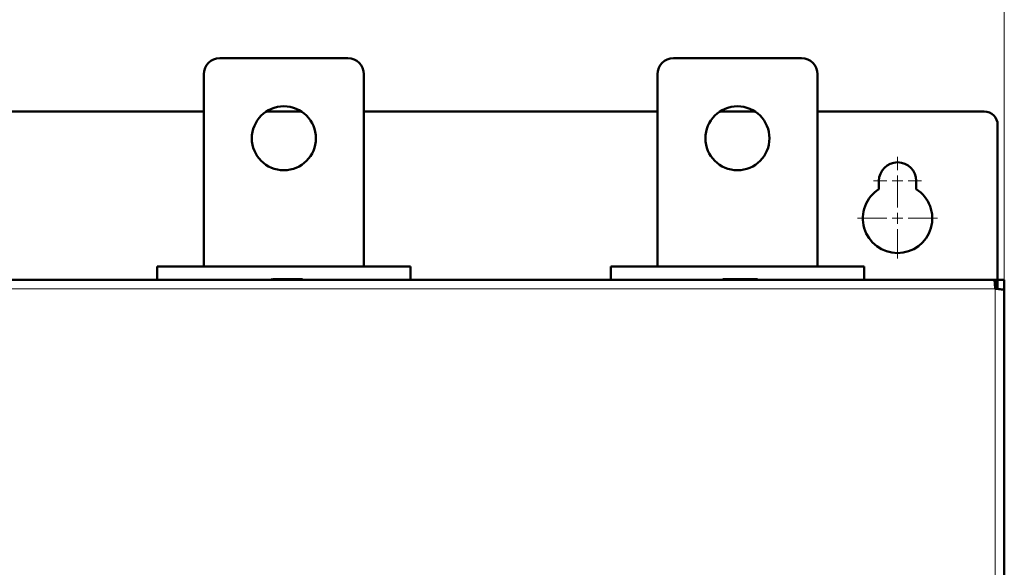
# Model space of a CAD drawing. Header units: millimetres. Extents: x 0 to 420, y 0 to 297.
# Tile 10 of 12: x 90 to 136, y 207 to 233. Entities that reach past the tile are written whole.
import ezdxf

# ---------------------------------------------------------------- set-up
doc = ezdxf.new("R2010")
doc.units = ezdxf.units.MM
doc.styles.add('SLDTEXTSTYLE0', font='TXT', dxfattribs={"width": 0.7, "bigfont": 'bigfont'})
doc.styles.add('SLDTEXTSTYLE1', font='TXT', dxfattribs={"width": 0.7})
doc.dimstyles.new('SLDDIMSTYLE0', dxfattribs={"dimtxt": 5, "dimasz": 5, "dimexe": 0, "dimexo": 0.0625, "dimgap": 1.25, "dimtad": 2, "dimdec": 1, "dimlfac": 4, "dimrnd": 1e-09, "dimzin": 12, "dimdsep": 46, "dimtxsty": 'SLDTEXTSTYLE1', "dimsah": 1, "dimcen": 0.09, "dimadec": 0, "dimazin": 3, "dimtfac": 1, "dimtdec": 3, "dimtofl": 0, "dimtmove": 0, "dimatfit": 3, "dimfxl": 0, "dimfrac": 2, "dimtolj": 1, "dimtzin": 12, "dimarcsym": 0})

# ---------------------------------------------------------------- blocks, each defined once
blk = doc.blocks.new('_D_1')
at = {"color": 7, "linetype": 'Continuous', "lineweight": 0}
for p, q in [((68.668, 220.089), (68.668, 249.931)), ((136.156, 220.566), (136.156, 249.931)), ((68.668, 248.931), (136.156, 248.931))]:
    blk.add_line(p, q, dxfattribs=at)
at = {"color": 7, "linetype": 'Continuous', "lineweight": 18}
for points in [[(68.668, 248.931), (73.668, 248.161), (73.668, 249.7)], [(136.156, 248.931), (131.156, 249.7), (131.156, 248.161)]]:
    blk.add_solid(points, dxfattribs=at)
at = {"color": 7, "linetype": 'Continuous', "lineweight": 18, "insert": (100.457, 255.376), "char_height": 5, "attachment_point": 1, "style": 'SLDTEXTSTYLE0'}
blk.add_mtext('Ш', dxfattribs=at)
blk = doc.blocks.new('SW_CENTERMARKSYMBOL_2')
at = {"color": 0, "linetype": 'Continuous', "lineweight": 18}
for p, q in [((0, 0.5), (0, 1.125)), ((-0.5, 0), (-1.125, 0)), ((0, 0), (-0.25, 0)), ((0, 0), (0, 0.25)), ((0, 0), (0, -0.25)), ((0, 0), (0.25, 0)), ((0.5, 0), (1.125, 0)), ((0, -0.5), (0, -1.125))]:
    blk.add_line(p, q, dxfattribs=at)
blk = doc.blocks.new('SW_CENTERMARKSYMBOL_3')
at = {"color": 0, "linetype": 'Continuous', "lineweight": 18}
for p, q in [((0, 0.5), (0, 1.875)), ((-0.5, 0), (-1.875, 0)), ((0, 0), (-0.25, 0)), ((0, 0), (0, 0.25)), ((0, 0), (0, -0.25)), ((0, 0), (0.25, 0)), ((0.5, 0), (1.875, 0)), ((0, -0.5), (0, -1.875))]:
    blk.add_line(p, q, dxfattribs=at)

msp = doc.modelspace()

# ---------------------------------------------------------------- linework, layer by layer
at = {"color": 7, "linetype": 'Continuous', "lineweight": 50}
for p, q in [((99.418, 230.931), (105.418, 230.931)), ((120.668, 230.931), (126.668, 230.931)), ((98.668, 221.181), (98.668, 230.181)), ((106.168, 230.181), (106.168, 221.181)), ((119.918, 221.181), (119.918, 230.181)), ((127.418, 230.181), (127.418, 221.181)), ((98.668, 228.431), (84.918, 228.431)), ((103.247, 228.431), (101.589, 228.431)), ((119.918, 228.431), (106.168, 228.431)), ((124.497, 228.431), (122.839, 228.431)), ((135.231, 228.431), (127.418, 228.431)), ((135.856, 220.556), (135.856, 227.806)), ((130.293, 224.8), (130.293, 225.181)), ((132.043, 225.181), (132.043, 224.8)), ((108.356, 221.181), (96.481, 221.181)), ((96.481, 221.181), (96.481, 220.556)), ((108.356, 221.181), (108.356, 220.556)), ((117.731, 221.181), (117.731, 220.556)), ((129.606, 221.181), (117.731, 221.181)), ((129.606, 221.181), (129.606, 220.556)), ((135.691, 220.556), (69.145, 220.556)), ((101.836, 220.556), (101.836, 220.581)), ((101.906, 220.556), (101.906, 220.581)), ((101.958, 220.581), (101.906, 220.581)), ((101.958, 220.556), (101.958, 220.581)), ((102.106, 220.556), (102.106, 220.581)), ((102.582, 220.556), (102.582, 220.581)), ((103.295, 220.556), (103.295, 220.581)), ((103.329, 220.556), (103.329, 220.581)), ((122.982, 220.556), (122.982, 220.581)), ((123.099, 220.581), (122.982, 220.581)), ((123.099, 220.556), (123.099, 220.581)), ((124.483, 220.581), (123.099, 220.581)), ((124.483, 220.556), (124.483, 220.581)), ((124.614, 220.581), (124.483, 220.581)), ((124.614, 220.556), (124.614, 220.581)), ((135.793, 220.556), (135.691, 220.556)), ((135.793, 220.556), (135.793, 220.256)), ((135.856, 220.556), (135.856, 220.122)), ((136.156, 220.556), (135.856, 220.556)), ((136.156, 220.084), (136.156, 220.556)), ((135.79, 220.256), (135.793, 220.256)), ((135.793, 220.206), (135.793, 220.127)), ((135.856, 220.181), (135.793, 220.181)), ((136.168, 95.282), (136.168, 220.079))]:
    msp.add_line(p, q, dxfattribs=at)
at = {"color": 9, "linetype": 'Continuous', "lineweight": 18}
for p, q in [((135.743, 220.131), (69.093, 220.131)), ((135.743, 95.231), (135.743, 220.131)), ((135.792, 220.231), (135.856, 220.231))]:
    msp.add_line(p, q, dxfattribs=at)
at = {"color": 7, "linetype": 'Continuous', "lineweight": 50}
for centre in [(102.418, 227.181), (123.668, 227.181)]:
    msp.add_circle(centre, 1.5, dxfattribs=at)
for centre, radius, start, end in [((99.418, 230.181), 0.75, 90, 180), ((105.418, 230.181), 0.75, 0, 90), ((120.668, 230.181), 0.75, 90, 180), ((126.668, 230.181), 0.75, 0, 90), ((135.231, 227.806), 0.625, 0, 90), ((131.168, 225.181), 0.875, 0, 180), ((131.168, 223.431), 1.625, 122.579, 57.421), ((135.443, 220.206), 0.35, 0, 36.5522)]:
    msp.add_arc(centre, radius, start, end, dxfattribs=at)
for points, knots in [([(101.865, 220.581), (101.853, 220.581), (101.837, 220.581), (101.836, 220.581), (101.836, 220.581)], [0, 0, 0, 0, 0.744021, 1, 1, 1, 1]), ([(102.106, 220.581), (102.09, 220.581), (102.056, 220.581), (102.011, 220.581), (101.979, 220.581), (101.965, 220.581), (101.958, 220.581)], [0, 0, 0, 0, 0.260847, 0.525237, 0.7753, 1, 1, 1, 1]), ([(102.582, 220.581), (102.565, 220.581), (102.481, 220.581), (102.322, 220.581), (102.182, 220.581), (102.106, 220.581)], [0, 0, 0, 0, 0.102495, 0.516446, 1, 1, 1, 1]), ([(103.295, 220.581), (103.294, 220.581), (103.292, 220.581), (103.262, 220.581), (103.201, 220.581), (103.112, 220.581), (103.001, 220.581), (102.814, 220.581), (102.68, 220.581), (102.582, 220.581)], [0, 0, 0, 0, 0.047817, 0.204443, 0.310578, 0.416712, 0.622375, 0.719836, 1, 1, 1, 1])]:
    msp.add_open_spline(points, degree=3, knots=knots, dxfattribs=at)
for points in [[(135.743, 220.131), (135.739, 220.186), (135.73, 220.298), (135.717, 220.438), (135.704, 220.536), (135.696, 220.549), (135.691, 220.556)], [(136.168, 220.079), (136.162, 220.083), (136.149, 220.092), (136.051, 220.105), (135.91, 220.118), (135.799, 220.126), (135.743, 220.131)]]:
    msp.add_open_spline(points, degree=3, dxfattribs=at)

# ---------------------------------------------------------------- block references
at = {"color": 7, "linetype": 'Continuous', "lineweight": 0}
for name, p in [('SW_CENTERMARKSYMBOL_2', (131.168, 225.181)), ('SW_CENTERMARKSYMBOL_3', (131.168, 223.431))]:
    msp.add_blockref(name, p, dxfattribs=at)

# ---------------------------------------------------------------- dimensions: what is measured, and where the dimension line sits
at = {"color": 7, "linetype": 'Continuous', "lineweight": 18}
dim = msp.add_linear_dim(base=(136.156, 248.931), p1=(68.668, 220.079), p2=(136.156, 220.556), text='Ш', dimstyle='SLDDIMSTYLE0', dxfattribs=at)
dim.commit()
dim.dimension.update_dxf_attribs({"geometry": '_D_1', "text_midpoint": (102.412, 248.931), "dimtype": 160})

doc.saveas('drawing.dxf')
